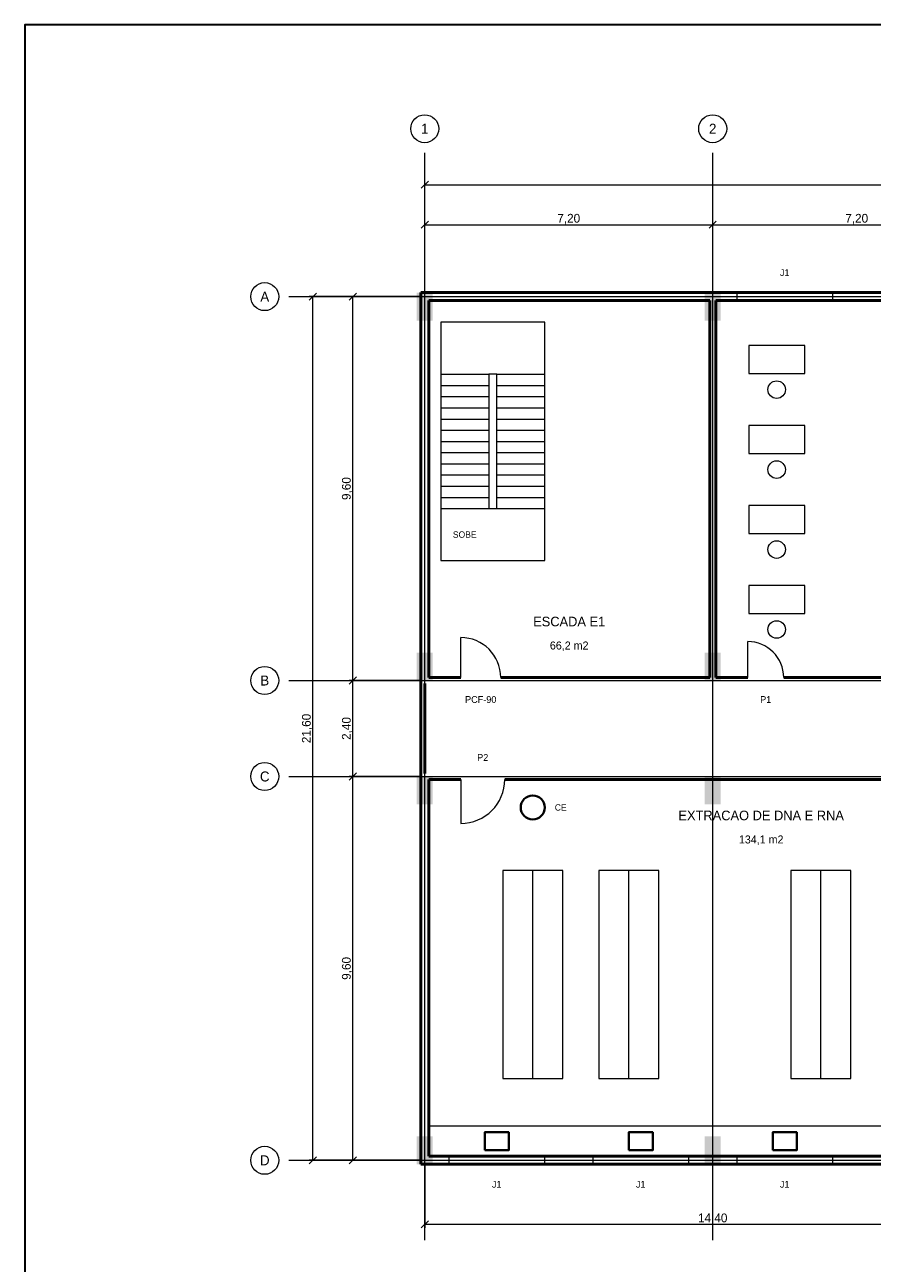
# Model space of a CAD drawing. Header units: metres. Extents: x -10 to 72.1, y -29 to 28.4.
# Tile 2 of 5: x -10 to 11.2, y -2.6 to 28.4. Entities that reach past the tile are written whole.
import ezdxf
from ezdxf.enums import TextEntityAlignment as Align

# ---------------------------------------------------------------- set-up
doc = ezdxf.new("R2010")
doc.units = ezdxf.units.M
for name, color, linetype, lineweight, true_color in [('COTA', 8, 'Continuous', 13, 0x6a6a6a), ('EIXO', 8, 'Continuous', 13, 0x6a6a6a), ('ESQUADRIA', 4, 'Continuous', 18, 0x007f9f), ('HID_AF', 5, 'Continuous', 40, 0x1d4ed8), ('HID_AP', 3, 'Continuous', 40, 0x15803d), ('MOBILIA', 9, 'Continuous', 13, 0xa8a8a8)]:
    doc.layers.add(name, color=color, linetype=linetype, lineweight=lineweight, true_color=true_color)
for name, color, linetype, lineweight in [('FOLHA', 7, 'Continuous', 35), ('PAREDE', 7, 'Continuous', 50), ('PILAR', 7, 'Continuous', 35), ('TEXTO', 7, 'Continuous', 18)]:
    doc.layers.add(name, color=color, linetype=linetype, lineweight=lineweight)

msp = doc.modelspace()

# ---------------------------------------------------------------- hatches: boundary and pattern name
at = {"layer": 'PILAR'}
for points in [[(-0.2, 21), (0.2, 21), (0.2, 21.7), (-0.2, 21.7)], [(7, 21), (7.4, 21), (7.4, 21.7), (7, 21.7)], [(-0.2, 12), (0.2, 12), (0.2, 12.7), (-0.2, 12.7)], [(7, 12), (7.4, 12), (7.4, 12.7), (7, 12.7)], [(-0.2, 8.9), (0.2, 8.9), (0.2, 9.6), (-0.2, 9.6)], [(7, 8.9), (7.4, 8.9), (7.4, 9.6), (7, 9.6)], [(-0.2, -0.1), (0.2, -0.1), (0.2, 0.6), (-0.2, 0.6)], [(7, -0.1), (7.4, -0.1), (7.4, 0.6), (7, 0.6)]]:
    msp.add_hatch(color=7, dxfattribs=at).paths.add_polyline_path(points)

# ---------------------------------------------------------------- linework, layer by layer
at = {"layer": 'COTA'}
for p, q in [((-0.09, 24.31), (0.09, 24.49)), ((0, 21.69), (0, 24.49)), ((0, 24.4), (57.6, 24.4)), ((-0.09, 23.31), (0.09, 23.49)), ((0, 21.69), (0, 23.49)), ((0, 23.4), (7.2, 23.4)), ((7.11, 23.31), (7.29, 23.49)), ((7.11, 23.31), (7.29, 23.49)), ((7.2, 21.69), (7.2, 23.49)), ((7.2, 21.69), (7.2, 23.49)), ((7.2, 23.4), (14.4, 23.4)), ((-2.89, 21.51), (-2.71, 21.69)), ((-1.89, 21.51), (-1.71, 21.69)), ((-0.09, 21.6), (-2.89, 21.6)), ((-2.8, 0), (-2.8, 21.6)), ((-0.09, 21.6), (-1.89, 21.6)), ((-1.8, 12), (-1.8, 21.6)), ((-1.89, 11.91), (-1.71, 12.09)), ((-1.89, 11.91), (-1.71, 12.09)), ((-0.09, 12), (-1.89, 12)), ((-0.09, 12), (-1.89, 12)), ((-1.8, 9.6), (-1.8, 12)), ((-1.89, 9.51), (-1.71, 9.69)), ((-1.89, 9.51), (-1.71, 9.69)), ((-0.09, 9.6), (-1.89, 9.6)), ((-0.09, 9.6), (-1.89, 9.6)), ((-1.8, 0), (-1.8, 9.6)), ((-2.89, -0.09), (-2.71, 0.09)), ((-0.09, 0), (-2.89, 0)), ((-1.89, -0.09), (-1.71, 0.09)), ((-0.09, 0), (-1.89, 0)), ((0, -0.09), (0, -1.69)), ((-0.09, -1.69), (0.09, -1.51)), ((0, -1.6), (14.4, -1.6))]:
    msp.add_line(p, q, dxfattribs=at)
at = {"layer": 'EIXO'}
for p, q in [((0, -2), (0, 25.2)), ((7.2, -2), (7.2, 25.2)), ((-3.4, 21.6), (59.1, 21.6)), ((-3.4, 12), (59.1, 12)), ((-3.4, 9.6), (59.1, 9.6)), ((-3.4, 0), (59.1, 0))]:
    msp.add_line(p, q, dxfattribs=at)
for centre in [(0, 25.8), (7.2, 25.8), (-4, 21.6), (-4, 12), (-4, 9.6), (-4, 0)]:
    msp.add_circle(centre, 0.35, dxfattribs=at)
at = {"layer": 'ESQUADRIA'}
for p, q in [((7.8, 21.6), (10.2, 21.6)), ((0.9, 12.075), (0.9, 13.075)), ((8.075, 12.075), (8.075, 12.975)), ((0.9, 9.525), (0.9, 8.425)), ((0.6, 0), (3, 0)), ((4.2, 0), (6.6, 0)), ((7.8, 0), (10.2, 0))]:
    msp.add_line(p, q, dxfattribs=at)
for points in [[(7.8, 21.5), (10.2, 21.5), (10.2, 21.7), (7.8, 21.7)], [(0.6, -0.1), (3, -0.1), (3, 0.1), (0.6, 0.1)], [(4.2, -0.1), (6.6, -0.1), (6.6, 0.1), (4.2, 0.1)], [(7.8, -0.1), (10.2, -0.1), (10.2, 0.1), (7.8, 0.1)]]:
    msp.add_lwpolyline(points, close=True, dxfattribs=at)
for centre, radius, start, end in [((0.9, 12.075), 1, 0, 90), ((8.075, 12.075), 0.9, 0, 90), ((0.9, 9.525), 1.1, 270, 360)]:
    msp.add_arc(centre, radius, start, end, dxfattribs=at)
at = {"layer": 'FOLHA'}
msp.add_lwpolyline([(-10, -29), (72.1, -29), (72.1, 28.4), (-10, 28.4)], close=True, dxfattribs=at)
at = {"layer": 'HID_AF'}
for points in [[(1.5, 0.25), (2.1, 0.25), (2.1, 0.7), (1.5, 0.7)], [(5.1, 0.25), (5.7, 0.25), (5.7, 0.7), (5.1, 0.7)], [(8.7, 0.25), (9.3, 0.25), (9.3, 0.7), (8.7, 0.7)]]:
    msp.add_lwpolyline(points, close=True, dxfattribs=at)
at = {"layer": 'HID_AP'}
msp.add_circle((2.7, 8.825), 0.3, dxfattribs=at)
at = {"layer": 'MOBILIA'}
for p, q in [((0.4, 19.66), (1.6, 19.66)), ((1.8, 19.66), (3, 19.66)), ((0.4, 19.38), (1.6, 19.38)), ((1.8, 19.38), (3, 19.38)), ((0.4, 19.1), (1.6, 19.1)), ((1.8, 19.1), (3, 19.1)), ((0.4, 18.82), (1.6, 18.82)), ((1.8, 18.82), (3, 18.82)), ((0.4, 18.54), (1.6, 18.54)), ((1.8, 18.54), (3, 18.54)), ((0.4, 18.26), (1.6, 18.26)), ((0.4, 17.98), (1.6, 17.98)), ((1.8, 18.26), (3, 18.26)), ((1.8, 17.98), (3, 17.98)), ((0.4, 17.7), (1.6, 17.7)), ((1.8, 17.7), (3, 17.7)), ((0.4, 17.42), (1.6, 17.42)), ((1.8, 17.42), (3, 17.42)), ((0.4, 17.14), (1.6, 17.14)), ((1.8, 17.14), (3, 17.14)), ((0.4, 16.86), (1.6, 16.86)), ((1.8, 16.86), (3, 16.86)), ((0.4, 16.58), (1.6, 16.58)), ((1.8, 16.58), (3, 16.58)), ((0.4, 16.3), (1.6, 16.3)), ((1.8, 16.3), (3, 16.3)), ((2.7, 2.05), (2.7, 7.25)), ((5.1, 2.05), (5.1, 7.25)), ((9.9, 2.05), (9.9, 7.25))]:
    msp.add_line(p, q, dxfattribs=at)
for points in [[(0.4, 15), (3, 15), (3, 20.96), (0.4, 20.96)], [(8.1, 19.675), (9.5, 19.675), (9.5, 20.375), (8.1, 20.375)], [(1.6, 16.3), (1.8, 16.3), (1.8, 19.66), (1.6, 19.66)], [(8.1, 17.675), (9.5, 17.675), (9.5, 18.375), (8.1, 18.375)], [(8.1, 15.675), (9.5, 15.675), (9.5, 16.375), (8.1, 16.375)], [(8.1, 13.675), (9.5, 13.675), (9.5, 14.375), (8.1, 14.375)], [(1.95, 2.05), (3.45, 2.05), (3.45, 7.25), (1.95, 7.25)], [(4.35, 2.05), (5.85, 2.05), (5.85, 7.25), (4.35, 7.25)], [(9.15, 2.05), (10.65, 2.05), (10.65, 7.25), (9.15, 7.25)], [(0.1, 0.1), (14.325, 0.1), (14.325, 0.85), (0.1, 0.85)]]:
    msp.add_lwpolyline(points, close=True, dxfattribs=at)
for centre in [(8.8, 19.275), (8.8, 17.275), (8.8, 15.275), (8.8, 13.275)]:
    msp.add_circle(centre, 0.22, dxfattribs=at)
at = {"layer": 'PAREDE'}
for p, q in [((-0.1, 21.7), (57.6, 21.7)), ((-0.1, -0.1), (-0.1, 21.7)), ((0.1, 12.075), (0.1, 21.5)), ((0.1, 21.5), (7.125, 21.5)), ((7.125, 12.075), (7.125, 21.5)), ((7.275, 12.075), (7.275, 21.5)), ((7.275, 21.5), (21.525, 21.5)), ((0, 9.675), (0, 11.925)), ((0.1, 12.075), (0.9, 12.075)), ((1.9, 12.075), (7.125, 12.075)), ((7.275, 12.075), (8.075, 12.075)), ((8.975, 12.075), (21.525, 12.075)), ((0.1, 0.1), (0.1, 9.525)), ((0.1, 9.525), (0.9, 9.525)), ((2, 9.525), (14.325, 9.525)), ((0.1, 0.1), (14.325, 0.1)), ((-0.1, -0.1), (57.6, -0.1))]:
    msp.add_line(p, q, dxfattribs=at)

# ---------------------------------------------------------------- texts
at = {"layer": 'COTA'}
for s, p in [('7,20', (3.6, 23.56)), ('7,20', (10.8, 23.56)), ('14,40', (7.2, -1.44))]:
    msp.add_text(s, height=0.22, dxfattribs=at).set_placement(p, align=Align.MIDDLE_CENTER)
for s, p in [('9,60', (-1.96, 16.8)), ('21,60', (-2.96, 10.8)), ('2,40', (-1.96, 10.8)), ('9,60', (-1.96, 4.8))]:
    msp.add_text(s, height=0.22, rotation=90, dxfattribs=at).set_placement(p, align=Align.MIDDLE_CENTER)
at = {"layer": 'EIXO'}
for s, p in [('1', (0, 25.8)), ('2', (7.2, 25.8)), ('A', (-4, 21.6)), ('B', (-4, 12)), ('C', (-4, 9.6)), ('D', (-4, 0))]:
    msp.add_text(s, height=0.25, dxfattribs=at).set_placement(p, align=Align.MIDDLE_CENTER)
at = {"layer": 'ESQUADRIA'}
for s, p in [('J1', (9, 22.2)), ('PCF-90', (1.4, 11.525)), ('P1', (8.525, 11.525)), ('P2', (1.45, 10.075)), ('J1', (1.8, -0.6)), ('J1', (5.4, -0.6)), ('J1', (9, -0.6))]:
    msp.add_text(s, height=0.17, dxfattribs=at).set_placement(p, align=Align.MIDDLE_CENTER)
at = {"layer": 'HID_AP'}
msp.add_text('CE', height=0.16, dxfattribs=at).set_placement((3.4, 8.825), align=Align.MIDDLE_CENTER)
at = {"layer": 'MOBILIA'}
msp.add_text('SOBE', height=0.16, dxfattribs=at).set_placement((1, 15.65), align=Align.MIDDLE_CENTER)
at = {"layer": 'TEXTO'}
for s, height, p in [('ESCADA E1', 0.24, (3.612, 13.475)), ('66,2 m2', 0.2, (3.612, 12.875)), ('EXTRACAO DE DNA E RNA', 0.24, (8.412, 8.625)), ('134,1 m2', 0.2, (8.412, 8.025))]:
    msp.add_text(s, height=height, dxfattribs=at).set_placement(p, align=Align.MIDDLE_CENTER)

doc.saveas('drawing.dxf')
